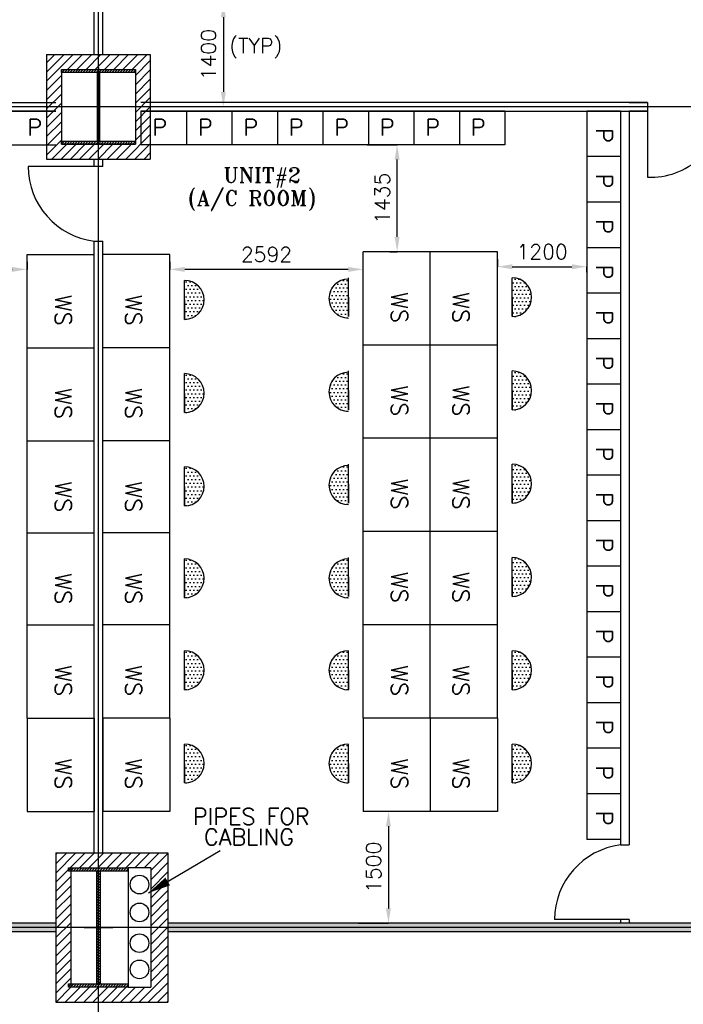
# Model space of a CAD drawing. Extents: x 361682 to 759535, y 756798 to 1113679.
# Tile 64 of 80: x 580814 to 589712, y 1064081 to 1077277. Entities that reach past the tile are written whole.
import ezdxf

# ---------------------------------------------------------------- set-up
doc = ezdxf.new("R2010")
doc.units = 0
doc.header["$LTSCALE"] = 700
doc.header["$MEASUREMENT"] = 0
doc.header["$PDMODE"] = 2
doc.header["$PDSIZE"] = -1
doc.linetypes.add('CENTER', pattern=[2, 1.25, -0.25, 0.25, -0.25])
doc.layers.get('0').update_dxf_attribs({"linetype": 'CONTINUOUS'})
doc.layers.get('DEFPOINTS').update_dxf_attribs({"linetype": 'CONTINUOUS'})
for name, color, linetype in [('CEN', 2, 'CENTER'), ('COL', 1, 'CONTINUOUS'), ('DIM', 4, 'CONTINUOUS'), ('GRID', 9, 'CONTINUOUS'), ('LAYOUT', 4, 'CONTINUOUS'), ('PH Plan', 7, 'CONTINUOUS'), ('PNL', 6, 'CONTINUOUS'), ('PNLDIM', 6, 'CONTINUOUS'), ('PNLTXT', 2, 'CONTINUOUS'), ('ROOM', 7, 'CONTINUOUS'), ('WALL', 7, 'CONTINUOUS'), ('WALLHATCH', 254, 'CONTINUOUS')]:
    doc.layers.add(name, color=color, linetype=linetype)
doc.styles.add('ROMANS', font='romans.shx')
doc.styles.add('ROMANT', font='ROMANT')
doc.dimstyles.new('STANDARD$0', dxfattribs={"dimtxt": 200, "dimasz": 200, "dimexe": 0, "dimexo": 100, "dimgap": 100, "dimtad": 1, "dimdec": 0, "dimzin": 0, "dimdsep": 46, "dimtxsty": 'ROMANS', "dimcen": 0.09, "dimclrd": 256, "dimclre": 256, "dimclrt": 256, "dimadec": 0, "dimazin": 0, "dimtfac": 1, "dimtdec": 0, "dimtmove": 0, "dimatfit": 3, "dimfxl": 1, "dimtolj": 1, "dimtzin": 0, "dimlwd": -1, "dimlwe": -1, "dimarcsym": 0})
pattern_1 = [(180, (668730.774, 1161800.443), (-25, -50), [0, -50])]
pattern_2 = [(180, (668730.774, 1163050.443), (-25, -50), [0, -50])]

# ---------------------------------------------------------------- blocks, each defined once
blk = doc.blocks.new('C-ROW COLUMN')
at = {"layer": 'COL'}
h = blk.add_hatch(dxfattribs=at)
h.set_pattern_fill('ANSI31', color=256, scale=200, style=0)
h.set_pattern_definition([(45, (-1315.907, -6.545), (-17.6776695, 17.6776695), [])])
h.paths.add_polyline_path([(77855, 120865), (77055, 120865), (77055, 120820), (77855, 120820)])
h.paths.add_polyline_path([(77478, 120820), (77433, 120820), (77433, 119310), (77478, 119310)])
h.paths.add_polyline_path([(77855, 119310), (77055, 119310), (77055, 119265), (77855, 119265)])
at = {"layer": 'CEN'}
for p, q in [((77455, 119265), (77455, 120865)), ((77264, 120065), (77647, 120065))]:
    blk.add_line(p, q, dxfattribs=at)
at = {"layer": 'COL'}
for points in [[(77055, 120865), (77855, 120865), (77855, 120820), (77055, 120820)], [(77433, 120820), (77478, 120820), (77478, 119310), (77433, 119310)], [(77055, 119310), (77855, 119310), (77855, 119265), (77055, 119265)]]:
    blk.add_lwpolyline(points, close=True, dxfattribs=at)
blk = doc.blocks.new('*D687')
at = {"layer": 'DEFPOINTS', "color": 0, "transparency": 16777216}
for p in [(578321, 1073931), (580912, 1073931), (580912, 1073931)]:
    blk.add_point(p, dxfattribs=at)
at = {"layer": 'PNLDIM', "transparency": 16777216}
for p, q in [((578321, 1074031), (578321, 1073931)), ((580912, 1074031), (580912, 1073931)), ((578521, 1073931), (580712, 1073931))]:
    blk.add_line(p, q, dxfattribs=at)
for points in [[(578521, 1073964), (578521, 1073897), (578321, 1073931)], [(580712, 1073964), (580712, 1073897), (580912, 1073931)]]:
    blk.add_solid(points, dxfattribs=at)
at = {"layer": 'PNLDIM', "transparency": 16777216, "insert": (579616, 1074131), "char_height": 200, "attachment_point": 5, "style": 'ROMANS'}
blk.add_mtext('\\A1;2592', dxfattribs=at)
blk = doc.blocks.new('*D691')
at = {"layer": 'DEFPOINTS', "color": 0, "transparency": 16777216}
for p in [(582827, 1073931), (582827, 1073931), (585419, 1073931)]:
    blk.add_point(p, dxfattribs=at)
at = {"layer": 'PNLDIM', "transparency": 16777216}
for p, q in [((582827, 1074031), (582827, 1073931)), ((585219, 1073931), (583027, 1073931)), ((585419, 1073831), (585419, 1073931))]:
    blk.add_line(p, q, dxfattribs=at)
for points in [[(583027, 1073964), (583027, 1073897), (582827, 1073931)], [(585219, 1073964), (585219, 1073897), (585419, 1073931)]]:
    blk.add_solid(points, dxfattribs=at)
at = {"layer": 'PNLDIM', "transparency": 16777216, "insert": (584123, 1074131), "char_height": 200, "attachment_point": 5, "style": 'ROMANS'}
blk.add_mtext('\\A1;2592', dxfattribs=at)
blk = doc.blocks.new('*D692')
at = {"layer": 'DEFPOINTS', "color": 0, "transparency": 16777216}
for p in [(587219, 1073967), (588419, 1073992), (588419, 1073967)]:
    blk.add_point(p, dxfattribs=at)
at = {"layer": 'PNLDIM', "transparency": 16777216}
for p, q in [((587219, 1074067), (587219, 1073967)), ((587419, 1073967), (588219, 1073967)), ((588419, 1073892), (588419, 1073967))]:
    blk.add_line(p, q, dxfattribs=at)
for points in [[(587419, 1074000), (587419, 1073933), (587219, 1073967)], [(588219, 1074000), (588219, 1073933), (588419, 1073967)]]:
    blk.add_solid(points, dxfattribs=at)
at = {"layer": 'PNLDIM', "transparency": 16777216, "insert": (587819, 1074167), "char_height": 200, "attachment_point": 5, "style": 'ROMANS'}
blk.add_mtext('\\A1;1200', dxfattribs=at)
blk = doc.blocks.new('*D693')
at = {"layer": 'DEFPOINTS', "color": 0, "transparency": 16777216}
for p in [(585759, 1066667), (585259, 1065167), (585759, 1065167)]:
    blk.add_point(p, dxfattribs=at)
at = {"layer": 'PNLDIM', "transparency": 16777216}
for p, q in [((585859, 1066667), (585759, 1066667)), ((585759, 1066467), (585759, 1065367)), ((585359, 1065167), (585759, 1065167))]:
    blk.add_line(p, q, dxfattribs=at)
for points in [[(585725, 1066467), (585792, 1066467), (585759, 1066667)], [(585725, 1065367), (585792, 1065367), (585759, 1065167)]]:
    blk.add_solid(points, dxfattribs=at)
at = {"layer": 'PNLDIM', "transparency": 16777216, "insert": (585559, 1065917), "char_height": 200, "attachment_point": 5, "rotation": 90, "style": 'ROMANS'}
blk.add_mtext('\\A1;1500', dxfattribs=at)
blk = doc.blocks.new('*D694')
at = {"layer": 'DEFPOINTS', "color": 0, "transparency": 16777216}
for p in [(585375, 1075602), (585875, 1075602), (585875, 1074167)]:
    blk.add_point(p, dxfattribs=at)
at = {"layer": 'PNLDIM', "transparency": 16777216}
for p, q in [((585475, 1075602), (585875, 1075602)), ((585875, 1074367), (585875, 1075402)), ((585775, 1074167), (585875, 1074167))]:
    blk.add_line(p, q, dxfattribs=at)
for points in [[(585841, 1075402), (585908, 1075402), (585875, 1075602)], [(585841, 1074367), (585908, 1074367), (585875, 1074167)]]:
    blk.add_solid(points, dxfattribs=at)
at = {"layer": 'PNLDIM', "transparency": 16777216, "insert": (585675, 1074884), "char_height": 200, "attachment_point": 5, "rotation": 90, "style": 'ROMANS'}
blk.add_mtext('\\A1;1435', dxfattribs=at)
blk = doc.blocks.new('*D702')
at = {"layer": 'DEFPOINTS', "color": 0, "transparency": 16777216}
for p in [(583527, 1077509), (583545, 1076109), (583752, 1076109)]:
    blk.add_point(p, dxfattribs=at)
at = {"layer": 'PNLDIM', "transparency": 16777216}
for p, q in [((583627, 1077509), (583545, 1077509)), ((583545, 1077309), (583545, 1076309)), ((583652, 1076109), (583545, 1076109))]:
    blk.add_line(p, q, dxfattribs=at)
for points in [[(583511, 1077309), (583578, 1077309), (583545, 1077509)], [(583511, 1076309), (583578, 1076309), (583545, 1076109)]]:
    blk.add_solid(points, dxfattribs=at)
at = {"layer": 'PNLDIM', "transparency": 16777216, "insert": (583345, 1076809), "char_height": 200, "attachment_point": 5, "rotation": 90, "style": 'ROMANS'}
blk.add_mtext('\\A1;1400', dxfattribs=at)
blk = doc.blocks.new('*D703')
at = {"layer": 'DEFPOINTS', "color": 0, "transparency": 16777216}
for p in [(583527, 1077509), (583545, 1076109), (583752, 1076109)]:
    blk.add_point(p, dxfattribs=at)
at = {"layer": 'PNLDIM', "transparency": 16777216}
for p, q in [((583627, 1077509), (583545, 1077509)), ((583545, 1077309), (583545, 1076309)), ((583652, 1076109), (583545, 1076109))]:
    blk.add_line(p, q, dxfattribs=at)
for points in [[(583511, 1077309), (583578, 1077309), (583545, 1077509)], [(583511, 1076309), (583578, 1076309), (583545, 1076109)]]:
    blk.add_solid(points, dxfattribs=at)
at = {"layer": 'PNLDIM', "transparency": 16777216, "insert": (583345, 1076809), "char_height": 200, "attachment_point": 5, "rotation": 90, "style": 'ROMANS'}
blk.add_mtext('\\A1;1400', dxfattribs=at)
blk = doc.blocks.new('A$C459100B9')
at = {"layer": 'COL'}
h = blk.add_hatch(dxfattribs=at)
h.set_pattern_fill('ANSI31', color=256, scale=200, angle=180, style=0)
h.set_pattern_definition([(225, (-560004.63, -115195.517), (17.6776695, -17.6776695), [])])
h.paths.add_polyline_path([(495, 500), (0, 500), (0, 460), (14, 460), (495, 460)])
h.paths.add_polyline_path([(0, 500), (-495, 500), (-495, 460), (0, 460)])
h.paths.add_polyline_path([(14, 460), (0, 460), (0, 0), (14, 0)])
h.paths.add_polyline_path([(0, 460), (-14, 460), (-14, 0), (0, 0)])
h.paths.add_polyline_path([(14, 0), (0, 0), (0, -460), (14, -460)])
h.paths.add_polyline_path([(0, 0), (-14, 0), (-14, -460), (0, -460)])
h.paths.add_polyline_path([(495, -460), (0, -460), (0, -500), (495, -500)])
h.paths.add_polyline_path([(0, -460), (-14, -460), (-495, -460), (-495, -500), (0, -500)])
at = {"layer": 'CEN'}
for p, q in [((0, 500), (0, -500)), ((192, 0), (-192, 0))]:
    blk.add_line(p, q, dxfattribs=at)
at = {"layer": 'COL'}
for points in [[(-495, 500), (495, 500), (495, 460), (-495, 460)], [(-14, 460), (14, 460), (14, -460), (-14, -460)], [(-495, -460), (495, -460), (495, -500), (-495, -500)]]:
    blk.add_lwpolyline(points, close=True, dxfattribs=at)

msp = doc.modelspace()

# ---------------------------------------------------------------- hatches: boundary and pattern name
h = msp.add_hatch()
h.set_pattern_fill('ANSI31', color=6, scale=700, style=0)
h.set_pattern_definition([(45, (411194.2, 927383.97), (-61.871843, 61.871843), [])])
h.paths.add_polyline_path([(581639.8, 1076809.3), (581175, 1076809.3), (581175, 1076109.3), (581375, 1076109.3), (581375, 1076609.3), (581705.5, 1076609.3)])
h.paths.add_polyline_path([(581870, 1076809.3), (581639.8, 1076809.3), (581705.5, 1076609.3), (581870, 1076609.3)])
h.paths.add_polyline_path([(582099.5, 1076809.3), (581870, 1076809.3), (581870, 1076609.3), (582033.9, 1076609.3)])
h.paths.add_polyline_path([(582565, 1076809.3), (582099.5, 1076809.3), (582033.9, 1076609.3), (582365, 1076609.3), (582365, 1076109.3), (582565, 1076109.3)])
h.paths.add_polyline_path([(582565, 1076109.3), (582365, 1076109.3), (582365, 1075609.3), (581870, 1075609.3), (581870, 1075409.3), (581927.5, 1075409.3), (582565, 1075409.3)])
h.paths.add_polyline_path([(581870, 1075580.6), (581870, 1075609.3), (581375, 1075609.3), (581375, 1076109.3), (581175, 1076109.3), (581175, 1075409.3), (581870, 1075409.3)])
h = msp.add_hatch()
h.set_pattern_fill('ANSI31', color=6, scale=700, style=0)
h.set_pattern_definition([(45, (1019197.4, 249595.8), (-61.871843, 61.871843), [])])
h.paths.add_polyline_path([(581500, 1065864.3), (581470, 1065864.3), (581470, 1065909.3), (581870, 1065909.3), (581870, 1066109.3), (581300, 1066109.3), (581300, 1065109.3), (581500, 1065109.3)])
h.paths.add_polyline_path([(581500, 1065109.3), (581300, 1065109.3), (581300, 1064109.3), (581870, 1064109.3), (581870, 1064309.3), (581470, 1064309.3), (581470, 1064354.3), (581500, 1064354.3)])
h.paths.add_polyline_path([(582800, 1065109.3), (582570, 1065109.3), (582570, 1064309.3), (582270, 1064309.3), (581870, 1064309.3), (581870, 1064109.3), (582800, 1064109.3)])
h.paths.add_polyline_path([(582800, 1065727.9), (582570, 1065591.3), (582570, 1065109.3), (582800, 1065109.3)])
h.paths.add_polyline_path([(582800, 1066109.3), (581870, 1066109.3), (581870, 1065909.3), (582270, 1065909.3), (582570, 1065909.3), (582570, 1065591.3), (582800, 1065727.9)])
at = {"layer": 'PNL'}
h = msp.add_hatch(dxfattribs=at)
h.set_pattern_fill('DOTS', color=6, scale=800, angle=180, style=0)
h.set_pattern_definition([(180, (673122.72, 1168014.443), (-25, -50), [0, -50])])
h.paths.add_polyline_path([(583025.2, 1073261.2, 1), (583025.2, 1073783.6)])
h = msp.add_hatch(dxfattribs=at)
h.set_pattern_fill('DOTS', color=6, scale=800, angle=180, style=0)
h.set_pattern_definition([(180, (668730.774, 1168032.443), (-25, -50), [0, -50])])
h.paths.add_polyline_path([(585221.7, 1073279.2, -1), (585221.7, 1073801.6)])
h = msp.add_hatch(dxfattribs=at)
h.set_pattern_fill('DOTS', color=6, scale=800, angle=180, style=0)
h.set_pattern_definition([(180, (668730.774, 1168050.443), (-25, -50), [0, -50])])
h.paths.add_polyline_path([(587417.1, 1073297.2, 1), (587417.1, 1073819.6)])
h = msp.add_hatch(dxfattribs=at)
h.set_pattern_fill('DOTS', color=6, scale=800, angle=180, style=0)
h.set_pattern_definition([(180, (673122.72, 1166764.443), (-25, -50), [0, -50])])
h.paths.add_polyline_path([(583025.2, 1072011.2, 1), (583025.2, 1072533.6)])
h = msp.add_hatch(dxfattribs=at)
h.set_pattern_fill('DOTS', color=6, scale=800, angle=180, style=0)
h.set_pattern_definition([(180, (668730.774, 1166782.443), (-25, -50), [0, -50])])
h.paths.add_polyline_path([(585221.7, 1072029.2, -1), (585221.7, 1072551.6)])
h = msp.add_hatch(dxfattribs=at)
h.set_pattern_fill('DOTS', color=6, scale=800, angle=180, style=0)
h.set_pattern_definition([(180, (668730.774, 1166800.443), (-25, -50), [0, -50])])
h.paths.add_polyline_path([(587417.1, 1072047.2, 1), (587417.1, 1072569.6)])
h = msp.add_hatch(dxfattribs=at)
h.set_pattern_fill('DOTS', color=6, scale=800, angle=180, style=0)
h.set_pattern_definition([(180, (673122.72, 1165514.443), (-25, -50), [0, -50])])
h.paths.add_polyline_path([(583025.2, 1070761.2, 1), (583025.2, 1071283.6)])
h = msp.add_hatch(dxfattribs=at)
h.set_pattern_fill('DOTS', color=6, scale=800, angle=180, style=0)
h.set_pattern_definition([(180, (668730.774, 1165532.443), (-25, -50), [0, -50])])
h.paths.add_polyline_path([(585221.7, 1070779.2, -1), (585221.7, 1071301.6)])
h = msp.add_hatch(dxfattribs=at)
h.set_pattern_fill('DOTS', color=6, scale=800, angle=180, style=0)
h.set_pattern_definition([(180, (668730.774, 1165550.443), (-25, -50), [0, -50])])
h.paths.add_polyline_path([(587417.1, 1070797.2, 1), (587417.1, 1071319.6)])
h = msp.add_hatch(dxfattribs=at)
h.set_pattern_fill('DOTS', color=6, scale=800, angle=180, style=0)
h.set_pattern_definition([(180, (673122.72, 1164282.443), (-25, -50), [0, -50])])
h.paths.add_polyline_path([(583025.2, 1069529.2, 1), (583025.2, 1070051.6)])
h = msp.add_hatch(dxfattribs=at)
h.set_pattern_fill('DOTS', color=6, scale=800, angle=180, style=0)
h.set_pattern_definition([(180, (668730.774, 1164282.443), (-25, -50), [0, -50])])
h.paths.add_polyline_path([(585221.7, 1069529.2, -1), (585221.7, 1070051.6)])
h = msp.add_hatch(dxfattribs=at)
h.set_pattern_fill('DOTS', color=6, scale=800, angle=180, style=0)
h.set_pattern_definition([(180, (668730.774, 1164300.443), (-25, -50), [0, -50])])
h.paths.add_polyline_path([(587417.1, 1069547.2, 1), (587417.1, 1070069.6)])
h = msp.add_hatch(dxfattribs=at)
h.set_pattern_fill('DOTS', color=6, scale=800, angle=180, style=0)
h.set_pattern_definition([(180, (673122.72, 1163050.443), (-25, -50), [0, -50])])
h.paths.add_polyline_path([(583025.2, 1068297.2, 1), (583025.2, 1068819.6)])
h = msp.add_hatch(dxfattribs=at)
h.set_pattern_fill('DOTS', color=6, scale=800, angle=180, style=0)
h.set_pattern_definition(pattern_2)
h.paths.add_polyline_path([(585221.7, 1068297.2, -1), (585221.7, 1068819.6)])
h = msp.add_hatch(dxfattribs=at)
h.set_pattern_fill('DOTS', color=6, scale=800, angle=180, style=0)
h.set_pattern_definition(pattern_2)
h.paths.add_polyline_path([(587417.1, 1068297.2, 1), (587417.1, 1068819.6)])
h = msp.add_hatch(dxfattribs=at)
h.set_pattern_fill('DOTS', color=6, scale=800, angle=180, style=0)
h.set_pattern_definition([(180, (673122.72, 1161800.443), (-25, -50), [0, -50])])
h.paths.add_polyline_path([(583025.2, 1067047.2, 1), (583025.2, 1067569.6)])
h = msp.add_hatch(dxfattribs=at)
h.set_pattern_fill('DOTS', color=6, scale=800, angle=180, style=0)
h.set_pattern_definition(pattern_1)
h.paths.add_polyline_path([(585221.7, 1067047.2, -1), (585221.7, 1067569.6)])
h = msp.add_hatch(dxfattribs=at)
h.set_pattern_fill('DOTS', color=6, scale=800, angle=180, style=0)
h.set_pattern_definition(pattern_1)
h.paths.add_polyline_path([(587417.1, 1067047.2, 1), (587417.1, 1067569.6)])
at = {"layer": 'WALLHATCH'}
h = msp.add_hatch(dxfattribs=at)
h.set_pattern_fill('DOTS', color=2, scale=500)
h.set_pattern_definition([(0, (1008697.4, 249595.798), (15.625, 31.25), [0, -31.25])])
h.paths.add_polyline_path([(572450, 1065109.3), (572300, 1065109.3), (572300, 1065051.8), (572450, 1065051.8)])
h.paths.add_polyline_path([(572450, 1065166.8), (572300, 1065166.8), (572300, 1065109.3), (572450, 1065109.3)])
h.paths.add_polyline_path([(581300, 1065109.3), (574450, 1065109.3), (574450, 1065051.8), (581300, 1065051.8)])
h.paths.add_polyline_path([(581300, 1065166.8), (574450, 1065166.8), (574450, 1065109.3), (581300, 1065109.3)])
h.paths.add_polyline_path([(591800, 1065109.3), (582800, 1065109.3), (582800, 1065051.8), (591800, 1065051.8)])
h.paths.add_polyline_path([(591800, 1065166.8), (591711.4, 1065166.8), (582800, 1065166.8), (582800, 1065109.3), (591800, 1065109.3)])

# ---------------------------------------------------------------- linework, layer by layer
at = {"color": 6}
for p, q in [((581175, 1076809.3), (581175, 1075409.3)), ((581175, 1076809.3), (582565, 1076809.3)), ((582565, 1076809.3), (582565, 1075409.3)), ((581375, 1076609.3), (581375, 1075609.3)), ((581375, 1076609.3), (582365, 1076609.3)), ((582365, 1076609.3), (582365, 1075609.3)), ((581375, 1075609.3), (582365, 1075609.3)), ((581175, 1075409.3), (582565, 1075409.3)), ((581300, 1066109.3), (581300, 1064109.3)), ((581300, 1066109.3), (582800, 1066109.3)), ((582800, 1066109.3), (582800, 1064109.3)), ((581500, 1065909.3), (581500, 1064309.3)), ((582270, 1065909.3), (582270, 1064309.3)), ((582570, 1065909.3), (582270, 1065909.3)), ((582570, 1065909.3), (582570, 1064309.3)), ((582270, 1064309.3), (582570, 1064309.3)), ((581300, 1064109.3), (582800, 1064109.3))]:
    msp.add_line(p, q, dxfattribs=at)
for p, q in [((581300, 1065166.8), (574450, 1065166.8)), ((591800, 1065166.8), (582800, 1065166.8)), ((581300, 1065051.8), (574450, 1065051.8)), ((591800, 1065051.8), (582800, 1065051.8))]:
    msp.add_line(p, q)
at = {"layer": 'GRID'}
for p, q in [((581870, 1045284.8), (581870, 1110606.9)), ((616318.3, 1076109.3), (552570, 1076109.3)), ((616318.3, 1065109.3), (552570, 1065109.3))]:
    msp.add_line(p, q, dxfattribs=at)
at = {"layer": 'LAYOUT', "color": 2}
msp.add_line((581870, 1076634.3), (581870, 1076609.3), dxfattribs=at)
at = {"layer": 'LAYOUT', "color": 7}
for p, q in [((589232.1, 1076166.8), (588984.4, 1076166.8)), ((588869.4, 1076051.8), (588869.4, 1066216.8)), ((589232.1, 1076051.8), (588984.4, 1076051.8)), ((588985.4, 1076051.8), (588985.4, 1066216.8)), ((581812.5, 1075609.3), (581927.5, 1075609.3)), ((582540.9, 1065574.1), (583500.7, 1066143.9)), ((588869.4, 1065216.8), (588869.4, 1065166.8))]:
    msp.add_line(p, q, dxfattribs=at)
at = {"layer": 'LAYOUT', "color": 6}
for p, q in [((589232.1, 1076166.8), (589232.1, 1075166.8)), ((581812.5, 1074309.3), (581927.5, 1074309.3))]:
    msp.add_line(p, q, dxfattribs=at)
at = {"layer": 'LAYOUT', "color": 7}
msp.add_lwpolyline([(582540.9, 1065574.1, 0, 121.6, 0), (582798.5, 1065727, 121.6, 121.6, 0)], format="xyseb", dxfattribs=at)
at = {"layer": 'LAYOUT', "color": 2}
for centre in [(582420, 1065686.1), (582420, 1065312.4), (582420, 1064900.2), (582420, 1064549.1)]:
    msp.add_circle(centre, 125, dxfattribs=at)
at = {"layer": 'LAYOUT', "color": 6}
msp.add_arc((589279.8, 1076117.9), 952.3, 267.12854, 359.48042, dxfattribs=at)
at = {"layer": 'PNL', "color": 3}
for p, q in [((580690, 1076051.8), (581300, 1076051.8)), ((582440, 1076051.8), (582440, 1075601.8)), ((582440, 1076051.8), (582440, 1075651.8)), ((582440, 1076051.8), (582440, 1075601.8)), ((583050, 1076051.8), (582440, 1076051.8)), ((582440, 1076051.8), (582440, 1075601.8)), ((582440, 1076051.8), (582440, 1075601.8)), ((582440, 1076051.8), (582440, 1075601.8)), ((583050, 1076051.8), (582440, 1076051.8)), ((583050, 1076051.8), (583050, 1075601.8)), ((583050, 1076051.8), (583050, 1075651.8)), ((583050, 1076051.8), (583050, 1075601.8)), ((583660, 1076051.8), (583050, 1076051.8)), ((583050, 1076051.8), (583050, 1075601.8)), ((583050, 1076051.8), (583050, 1075601.8)), ((583050, 1076051.8), (583050, 1075601.8)), ((583660, 1076051.8), (583050, 1076051.8)), ((583660, 1076051.8), (583660, 1075601.8)), ((583660, 1076051.8), (583660, 1075601.8)), ((583660, 1076051.8), (583660, 1075651.8)), ((583660, 1076051.8), (583660, 1075601.8)), ((584270, 1076051.8), (583660, 1076051.8)), ((583660, 1076051.8), (583660, 1075601.8)), ((583660, 1076051.8), (583660, 1075601.8)), ((583660, 1076051.8), (583660, 1075601.8)), ((584270, 1076051.8), (583660, 1076051.8)), ((584270, 1076051.8), (584270, 1075601.8)), ((584270, 1076051.8), (584270, 1075601.8)), ((584270, 1076051.8), (584270, 1075651.8)), ((584270, 1076051.8), (584270, 1075601.8)), ((584880, 1076051.8), (584270, 1076051.8)), ((584270, 1076051.8), (584270, 1075601.8)), ((584270, 1076051.8), (584270, 1075601.8)), ((584270, 1076051.8), (584270, 1075601.8)), ((584880, 1076051.8), (584270, 1076051.8)), ((584880, 1076051.8), (584880, 1075601.8)), ((584880, 1076051.8), (584880, 1075601.8)), ((584880, 1076051.8), (584880, 1075651.8)), ((584880, 1076051.8), (584880, 1075601.8)), ((585490, 1076051.8), (584880, 1076051.8)), ((584880, 1076051.8), (584880, 1075601.8)), ((584880, 1076051.8), (584880, 1075601.8)), ((584880, 1076051.8), (584880, 1075601.8)), ((585490, 1076051.8), (584880, 1076051.8)), ((585490, 1076051.8), (585490, 1075601.8)), ((585490, 1076051.8), (585490, 1075601.8)), ((585490, 1076051.8), (585490, 1075651.8)), ((585490, 1076051.8), (585490, 1075601.8)), ((585490, 1076051.8), (585490, 1075601.8)), ((586100, 1076051.8), (585490, 1076051.8)), ((585490, 1076051.8), (585490, 1075601.8)), ((585490, 1076051.8), (585490, 1075601.8)), ((586100, 1076051.8), (585490, 1076051.8)), ((586100, 1076051.8), (586100, 1075601.8)), ((586100, 1076051.8), (586100, 1075651.8)), ((586100, 1076051.8), (586100, 1075601.8)), ((586100, 1076051.8), (586100, 1075601.8)), ((586710, 1076051.8), (586100, 1076051.8)), ((586100, 1076051.8), (586100, 1075601.8)), ((586100, 1076051.8), (586100, 1075601.8)), ((586100, 1076051.8), (586100, 1075601.8)), ((586710, 1076051.8), (586100, 1076051.8)), ((586710, 1076051.8), (586710, 1075601.8)), ((586710, 1076051.8), (586710, 1075601.8)), ((587320, 1076051.8), (586710, 1076051.8)), ((586710, 1076051.8), (586710, 1075651.8)), ((586710, 1076051.8), (586710, 1075601.8)), ((586710, 1076051.8), (586710, 1075601.8)), ((586710, 1076051.8), (586710, 1075601.8)), ((586710, 1076051.8), (586710, 1075601.8)), ((587320, 1076051.8), (586710, 1076051.8)), ((587320, 1076051.8), (586710, 1076051.8)), ((587320, 1076051.8), (587320, 1075601.8)), ((587320, 1076051.8), (587320, 1075601.8)), ((588869.4, 1076051.8), (588419.4, 1076051.8)), ((588419.4, 1076051.8), (588419.4, 1075441.8)), ((588869.4, 1076051.8), (588869.4, 1075441.8)), ((580690, 1075601.8), (581300, 1075601.8)), ((583050, 1075601.8), (582440, 1075601.8)), ((583660, 1075601.8), (583050, 1075601.8)), ((584270, 1075601.8), (583660, 1075601.8)), ((584880, 1075601.8), (584270, 1075601.8)), ((585490, 1075601.8), (584880, 1075601.8)), ((586100, 1075601.8), (585490, 1075601.8)), ((586710, 1075601.8), (586100, 1075601.8)), ((587320, 1075601.8), (586710, 1075601.8)), ((588869.4, 1075441.8), (588419.4, 1075441.8)), ((588869.4, 1075441.8), (588419.4, 1075441.8)), ((588869.4, 1075441.8), (588419.4, 1075441.8)), ((588869.4, 1075441.8), (588419.4, 1075441.8)), ((588869.4, 1075441.8), (588419.4, 1075441.8)), ((588419.4, 1075441.8), (588419.4, 1074831.8)), ((588869.4, 1075441.8), (588469.4, 1075441.8)), ((588869.4, 1075441.8), (588869.4, 1074831.8)), ((588869.4, 1074831.8), (588419.4, 1074831.8)), ((588869.4, 1074831.8), (588419.4, 1074831.8)), ((588869.4, 1074831.8), (588419.4, 1074831.8)), ((588869.4, 1074831.8), (588419.4, 1074831.8)), ((588869.4, 1074831.8), (588419.4, 1074831.8)), ((588419.4, 1074831.8), (588419.4, 1074221.8)), ((588869.4, 1074831.8), (588469.4, 1074831.8)), ((588869.4, 1074831.8), (588869.4, 1074221.8)), ((585419.4, 1072916.8), (585419.4, 1074166.8)), ((585419.4, 1072916.8), (585419.4, 1074166.8)), ((585419.4, 1072916.8), (585419.4, 1074166.8)), ((585419.4, 1072916.8), (585419.4, 1074166.8)), ((585419.4, 1072916.8), (585419.4, 1074166.8)), ((587219.4, 1074166.8), (585419.4, 1074166.8)), ((586319.4, 1072916.8), (586319.4, 1074166.8)), ((586319.4, 1072916.8), (586319.4, 1074166.8)), ((586319.4, 1072916.8), (586319.4, 1074166.8)), ((587219.4, 1072916.8), (587219.4, 1074166.8)), ((588869.4, 1074221.8), (588419.4, 1074221.8)), ((588869.4, 1074221.8), (588419.4, 1074221.8)), ((588869.4, 1074221.8), (588419.4, 1074221.8)), ((588869.4, 1074221.8), (588419.4, 1074221.8)), ((588869.4, 1074221.8), (588419.4, 1074221.8)), ((588419.4, 1074221.8), (588419.4, 1073611.8)), ((588869.4, 1074221.8), (588469.4, 1074221.8)), ((588869.4, 1074221.8), (588869.4, 1073611.8)), ((580912.5, 1072880.8), (580912.5, 1074130.8)), ((580912.5, 1074130.8), (581812.5, 1074130.8)), ((581812.5, 1072880.8), (581812.5, 1074130.8)), ((581812.5, 1072880.8), (581812.5, 1074130.8)), ((581812.5, 1072880.8), (581812.5, 1074130.8)), ((581812.5, 1072880.8), (581812.5, 1074130.8)), ((581927.5, 1072880.8), (581927.5, 1074130.8)), ((581927.5, 1072880.8), (581927.5, 1074130.8)), ((581927.5, 1072880.8), (581927.5, 1074130.8)), ((582827.5, 1074130.8), (581927.5, 1074130.8)), ((581927.5, 1072880.8), (581927.5, 1074130.8)), ((582827.5, 1072880.8), (582827.5, 1074130.8)), ((588869.4, 1073611.8), (588419.4, 1073611.8)), ((588869.4, 1073611.8), (588419.4, 1073611.8)), ((588869.4, 1073611.8), (588419.4, 1073611.8)), ((588869.4, 1073611.8), (588419.4, 1073611.8)), ((588869.4, 1073611.8), (588419.4, 1073611.8)), ((588419.4, 1073611.8), (588419.4, 1073001.8)), ((588869.4, 1073611.8), (588469.4, 1073611.8)), ((588869.4, 1073611.8), (588869.4, 1073001.8)), ((588869.4, 1073001.8), (588419.4, 1073001.8)), ((588869.4, 1073001.8), (588419.4, 1073001.8)), ((588869.4, 1073001.8), (588419.4, 1073001.8)), ((588869.4, 1073001.8), (588419.4, 1073001.8)), ((588869.4, 1073001.8), (588419.4, 1073001.8)), ((588419.4, 1073001.8), (588419.4, 1072391.8)), ((588869.4, 1073001.8), (588469.4, 1073001.8)), ((588869.4, 1073001.8), (588869.4, 1072391.8)), ((580912.5, 1071630.8), (580912.5, 1072880.8)), ((580912.5, 1072880.8), (581812.5, 1072880.8)), ((581812.5, 1071630.8), (581812.5, 1072880.8)), ((581812.5, 1071630.8), (581812.5, 1072880.8)), ((581812.5, 1071630.8), (581812.5, 1072880.8)), ((581812.5, 1071630.8), (581812.5, 1072880.8)), ((581927.5, 1071630.8), (581927.5, 1072880.8)), ((581927.5, 1071630.8), (581927.5, 1072880.8)), ((581927.5, 1071630.8), (581927.5, 1072880.8)), ((582827.5, 1072880.8), (581927.5, 1072880.8)), ((581927.5, 1071630.8), (581927.5, 1072880.8)), ((582827.5, 1071630.8), (582827.5, 1072880.8)), ((585419.4, 1071666.8), (585419.4, 1072916.8)), ((585419.4, 1071666.8), (585419.4, 1072916.8)), ((585419.4, 1071666.8), (585419.4, 1072916.8)), ((585419.4, 1071666.8), (585419.4, 1072916.8)), ((585419.4, 1071666.8), (585419.4, 1072916.8)), ((587219.4, 1072916.8), (585419.4, 1072916.8)), ((586319.4, 1071666.8), (586319.4, 1072916.8)), ((586319.4, 1071666.8), (586319.4, 1072916.8)), ((586319.4, 1071666.8), (586319.4, 1072916.8)), ((587219.4, 1071666.8), (587219.4, 1072916.8)), ((588869.4, 1072391.8), (588419.4, 1072391.8)), ((588869.4, 1072391.8), (588419.4, 1072391.8)), ((588869.4, 1072391.8), (588419.4, 1072391.8)), ((588869.4, 1072391.8), (588419.4, 1072391.8)), ((588869.4, 1072391.8), (588419.4, 1072391.8)), ((588419.4, 1072391.8), (588419.4, 1071781.8)), ((588869.4, 1072391.8), (588469.4, 1072391.8)), ((588869.4, 1072391.8), (588869.4, 1071781.8)), ((585419.4, 1070416.8), (585419.4, 1071666.8)), ((585419.4, 1070416.8), (585419.4, 1071666.8)), ((585419.4, 1070416.8), (585419.4, 1071666.8)), ((585419.4, 1070416.8), (585419.4, 1071666.8)), ((585419.4, 1070416.8), (585419.4, 1071666.8)), ((587219.4, 1071666.8), (585419.4, 1071666.8)), ((586319.4, 1070416.8), (586319.4, 1071666.8)), ((586319.4, 1070416.8), (586319.4, 1071666.8)), ((586319.4, 1070416.8), (586319.4, 1071666.8)), ((587219.4, 1070416.8), (587219.4, 1071666.8)), ((588869.4, 1071781.8), (588419.4, 1071781.8)), ((588869.4, 1071781.8), (588419.4, 1071781.8)), ((588869.4, 1071781.8), (588419.4, 1071781.8)), ((588869.4, 1071781.8), (588419.4, 1071781.8)), ((588869.4, 1071781.8), (588419.4, 1071781.8)), ((588419.4, 1071781.8), (588419.4, 1071171.8)), ((588869.4, 1071781.8), (588469.4, 1071781.8)), ((588869.4, 1071781.8), (588869.4, 1071171.8)), ((580912.5, 1070380.8), (580912.5, 1071630.8)), ((580912.5, 1071630.8), (581812.5, 1071630.8)), ((582827.5, 1071630.8), (581927.5, 1071630.8)), ((582827.5, 1070380.8), (582827.5, 1071630.8)), ((588869.4, 1071171.8), (588419.4, 1071171.8)), ((588869.4, 1071171.8), (588419.4, 1071171.8)), ((588869.4, 1071171.8), (588419.4, 1071171.8)), ((588869.4, 1071171.8), (588419.4, 1071171.8)), ((588869.4, 1071171.8), (588419.4, 1071171.8)), ((588419.4, 1071171.8), (588419.4, 1070561.8)), ((588869.4, 1071171.8), (588469.4, 1071171.8)), ((588869.4, 1071171.8), (588869.4, 1070561.8)), ((588869.4, 1070561.8), (588419.4, 1070561.8)), ((588869.4, 1070561.8), (588419.4, 1070561.8)), ((588869.4, 1070561.8), (588419.4, 1070561.8)), ((588869.4, 1070561.8), (588419.4, 1070561.8)), ((588869.4, 1070561.8), (588419.4, 1070561.8)), ((588419.4, 1070561.8), (588419.4, 1069951.8)), ((588869.4, 1070561.8), (588469.4, 1070561.8)), ((588869.4, 1070561.8), (588869.4, 1069951.8)), ((580912.5, 1069148.8), (580912.5, 1070398.8)), ((580912.5, 1070398.8), (581812.5, 1070398.8)), ((581812.5, 1069148.8), (581812.5, 1070398.8)), ((581812.5, 1069148.8), (581812.5, 1070398.8)), ((581812.5, 1069148.8), (581812.5, 1070398.8)), ((581812.5, 1069148.8), (581812.5, 1070398.8)), ((581927.5, 1069148.8), (581927.5, 1070398.8)), ((581927.5, 1069148.8), (581927.5, 1070398.8)), ((581927.5, 1069148.8), (581927.5, 1070398.8)), ((582827.5, 1070398.8), (581927.5, 1070398.8)), ((581927.5, 1069148.8), (581927.5, 1070398.8)), ((582827.5, 1069148.8), (582827.5, 1070398.8)), ((585419.4, 1069166.8), (585419.4, 1070416.8)), ((585419.4, 1069166.8), (585419.4, 1070416.8)), ((585419.4, 1069166.8), (585419.4, 1070416.8)), ((585419.4, 1069166.8), (585419.4, 1070416.8)), ((585419.4, 1069166.8), (585419.4, 1070416.8)), ((587219.4, 1070416.8), (585419.4, 1070416.8)), ((586319.4, 1069166.8), (586319.4, 1070416.8)), ((586319.4, 1069166.8), (586319.4, 1070416.8)), ((586319.4, 1069166.8), (586319.4, 1070416.8)), ((587219.4, 1069166.8), (587219.4, 1070416.8)), ((588869.4, 1069951.8), (588419.4, 1069951.8)), ((588869.4, 1069951.8), (588419.4, 1069951.8)), ((588869.4, 1069951.8), (588419.4, 1069951.8)), ((588869.4, 1069951.8), (588419.4, 1069951.8)), ((588869.4, 1069951.8), (588419.4, 1069951.8)), ((588419.4, 1069951.8), (588419.4, 1069341.8)), ((588869.4, 1069951.8), (588469.4, 1069951.8)), ((588869.4, 1069951.8), (588869.4, 1069341.8)), ((588869.4, 1069341.8), (588419.4, 1069341.8)), ((588869.4, 1069341.8), (588419.4, 1069341.8)), ((588869.4, 1069341.8), (588419.4, 1069341.8)), ((588869.4, 1069341.8), (588419.4, 1069341.8)), ((588869.4, 1069341.8), (588419.4, 1069341.8)), ((588419.4, 1069341.8), (588419.4, 1068731.8)), ((588869.4, 1069341.8), (588469.4, 1069341.8)), ((588869.4, 1069341.8), (588869.4, 1068731.8)), ((580912.5, 1067916.8), (580912.5, 1069166.8)), ((580912.5, 1069166.8), (581812.5, 1069166.8)), ((581812.5, 1067916.8), (581812.5, 1069166.8)), ((581812.5, 1067916.8), (581812.5, 1069166.8)), ((581812.5, 1067916.8), (581812.5, 1069166.8)), ((581812.5, 1067916.8), (581812.5, 1069166.8)), ((581927.5, 1067916.8), (581927.5, 1069166.8)), ((581927.5, 1067916.8), (581927.5, 1069166.8)), ((581927.5, 1067916.8), (581927.5, 1069166.8)), ((582827.5, 1069166.8), (581927.5, 1069166.8)), ((581927.5, 1067916.8), (581927.5, 1069166.8)), ((582827.5, 1067916.8), (582827.5, 1069166.8)), ((585419.4, 1067916.8), (585419.4, 1069166.8)), ((585419.4, 1067916.8), (585419.4, 1069166.8)), ((585419.4, 1067916.8), (585419.4, 1069166.8)), ((585419.4, 1067916.8), (585419.4, 1069166.8)), ((585419.4, 1067916.8), (585419.4, 1069166.8)), ((587219.4, 1069166.8), (585419.4, 1069166.8)), ((586319.4, 1067916.8), (586319.4, 1069166.8)), ((586319.4, 1067916.8), (586319.4, 1069166.8)), ((586319.4, 1067916.8), (586319.4, 1069166.8)), ((587219.4, 1067916.8), (587219.4, 1069166.8)), ((588869.4, 1068731.8), (588419.4, 1068731.8)), ((588869.4, 1068731.8), (588419.4, 1068731.8)), ((588869.4, 1068731.8), (588419.4, 1068731.8)), ((588869.4, 1068731.8), (588419.4, 1068731.8)), ((588869.4, 1068731.8), (588419.4, 1068731.8)), ((588419.4, 1068731.8), (588419.4, 1068121.8)), ((588869.4, 1068731.8), (588469.4, 1068731.8)), ((588869.4, 1068731.8), (588869.4, 1068121.8)), ((588869.4, 1068121.8), (588419.4, 1068121.8)), ((588869.4, 1068121.8), (588419.4, 1068121.8)), ((588869.4, 1068121.8), (588419.4, 1068121.8)), ((588869.4, 1068121.8), (588419.4, 1068121.8)), ((588869.4, 1068121.8), (588419.4, 1068121.8)), ((588419.4, 1068121.8), (588419.4, 1067511.8)), ((588869.4, 1068121.8), (588469.4, 1068121.8)), ((588869.4, 1068121.8), (588869.4, 1067511.8)), ((580912.5, 1067916.8), (580912.5, 1066666.8)), ((580912.5, 1067916.8), (581812.5, 1067916.8)), ((581812.5, 1067916.8), (581812.5, 1066666.8)), ((581812.5, 1067916.8), (581812.5, 1066666.8)), ((581812.5, 1067916.8), (581812.5, 1066666.8)), ((581812.5, 1067916.8), (581812.5, 1066666.8)), ((581927.5, 1067916.8), (581927.5, 1066666.8)), ((581927.5, 1067916.8), (581927.5, 1066666.8)), ((581927.5, 1067916.8), (581927.5, 1066666.8)), ((582827.5, 1067916.8), (581927.5, 1067916.8)), ((581927.5, 1067916.8), (581927.5, 1066666.8)), ((582827.5, 1067916.8), (582827.5, 1066666.8)), ((585419.4, 1067916.8), (585419.4, 1066666.8)), ((585419.4, 1067916.8), (585419.4, 1066666.8)), ((585419.4, 1067916.8), (585419.4, 1066666.8)), ((585419.4, 1067916.8), (585419.4, 1066666.8)), ((585419.4, 1067916.8), (585419.4, 1066666.8)), ((587219.4, 1067916.8), (585419.4, 1067916.8)), ((586319.4, 1067916.8), (586319.4, 1066666.8)), ((586319.4, 1067916.8), (586319.4, 1066666.8)), ((586319.4, 1067916.8), (586319.4, 1066666.8)), ((587219.4, 1067916.8), (587219.4, 1066666.8)), ((588869.4, 1067511.8), (588419.4, 1067511.8)), ((588869.4, 1067511.8), (588419.4, 1067511.8)), ((588869.4, 1067511.8), (588419.4, 1067511.8)), ((588869.4, 1067511.8), (588419.4, 1067511.8)), ((588869.4, 1067511.8), (588419.4, 1067511.8)), ((588419.4, 1067511.8), (588419.4, 1066901.8)), ((588869.4, 1067511.8), (588469.4, 1067511.8)), ((588869.4, 1067511.8), (588869.4, 1066901.8)), ((588869.4, 1066901.8), (588419.4, 1066901.8)), ((588869.4, 1066901.8), (588419.4, 1066901.8)), ((588869.4, 1066901.8), (588419.4, 1066901.8)), ((588869.4, 1066901.8), (588419.4, 1066901.8)), ((588869.4, 1066901.8), (588419.4, 1066901.8)), ((588419.4, 1066901.8), (588419.4, 1066291.8)), ((588869.4, 1066901.8), (588469.4, 1066901.8)), ((588869.4, 1066901.8), (588869.4, 1066291.8)), ((580912.5, 1066666.8), (581812.5, 1066666.8)), ((582827.5, 1066666.8), (581927.5, 1066666.8)), ((587219.4, 1066666.8), (585419.4, 1066666.8)), ((588869.4, 1066291.8), (588419.4, 1066291.8))]:
    msp.add_line(p, q, dxfattribs=at)
at = {"layer": 'PNL', "color": 6}
for p, q in [((583025.2, 1073261.2), (583025.2, 1073783.6)), ((585221.7, 1073297.2), (585221.7, 1073819.6)), ((587417.1, 1073297.2), (587417.1, 1073819.6)), ((583025.2, 1073522.4), (583025.2, 1073261.2)), ((585221.7, 1073558.4), (585221.7, 1073297.2)), ((587417.1, 1073558.4), (587417.1, 1073297.2)), ((583025.2, 1072011.2), (583025.2, 1072533.6)), ((585221.7, 1072047.2), (585221.7, 1072569.6)), ((587417.1, 1072047.2), (587417.1, 1072569.6)), ((583025.2, 1072272.4), (583025.2, 1072011.2)), ((585221.7, 1072308.4), (585221.7, 1072047.2)), ((587417.1, 1072308.4), (587417.1, 1072047.2)), ((583025.2, 1070761.2), (583025.2, 1071283.6)), ((585221.7, 1070797.2), (585221.7, 1071319.6)), ((587417.1, 1070797.2), (587417.1, 1071319.6)), ((583025.2, 1071022.4), (583025.2, 1070761.2)), ((585221.7, 1071058.4), (585221.7, 1070797.2)), ((587417.1, 1071058.4), (587417.1, 1070797.2)), ((583025.2, 1069529.2), (583025.2, 1070051.6)), ((585221.7, 1069547.2), (585221.7, 1070069.6)), ((587417.1, 1069547.2), (587417.1, 1070069.6)), ((583025.2, 1069808.4), (583025.2, 1069547.2)), ((585221.7, 1069808.4), (585221.7, 1069547.2)), ((587417.1, 1069808.4), (587417.1, 1069547.2)), ((583025.2, 1068297.2), (583025.2, 1068819.6)), ((585221.7, 1068297.2), (585221.7, 1068819.6)), ((587417.1, 1068297.2), (587417.1, 1068819.6)), ((583025.2, 1068558.4), (583025.2, 1068297.2)), ((585221.7, 1068558.4), (585221.7, 1068297.2)), ((587417.1, 1068558.4), (587417.1, 1068297.2)), ((583025.2, 1067047.2), (583025.2, 1067569.6)), ((585221.7, 1067047.2), (585221.7, 1067569.6)), ((587417.1, 1067047.2), (587417.1, 1067569.6)), ((583025.2, 1067308.4), (583025.2, 1067047.2)), ((585221.7, 1067308.4), (585221.7, 1067047.2)), ((587417.1, 1067308.4), (587417.1, 1067047.2))]:
    msp.add_line(p, q, dxfattribs=at)
for centre, start, end in [((583025.2, 1073522.4), 270, 90), ((585221.7, 1073540.4), 90, 270), ((587417.1, 1073558.4), 270, 90), ((583025.2, 1072272.4), 270, 90), ((585221.7, 1072290.4), 90, 270), ((587417.1, 1072308.4), 270, 90), ((583025.2, 1071022.4), 270, 90), ((585221.7, 1071040.4), 90, 270), ((587417.1, 1071058.4), 270, 90), ((583025.2, 1069790.4), 270, 90), ((585221.7, 1069790.4), 90, 270), ((587417.1, 1069808.4), 270, 90), ((583025.2, 1068558.4), 270, 90), ((585221.7, 1068558.4), 90, 270), ((587417.1, 1068558.4), 270, 90), ((583025.2, 1067308.4), 270, 90), ((585221.7, 1067308.4), 90, 270), ((587417.1, 1067308.4), 270, 90)]:
    msp.add_arc(centre, 261.2, start, end, dxfattribs=at)
at = {"layer": 'ROOM', "color": 7}
msp.add_line((581812.5, 1075409.3), (581927.5, 1075409.3), dxfattribs=at)
at = {"layer": 'WALL'}
for p, q in [((581812.5, 1076809.3), (581812.5, 1086609.3)), ((581927.5, 1076809.3), (581927.5, 1086609.3)), ((574755.5, 1076166.8), (581300, 1076166.8)), ((589232.1, 1076166.8), (582440, 1076166.8)), ((588984.4, 1076166.8), (582440, 1076166.8)), ((588984.4, 1076166.8), (589232.1, 1076166.8)), ((581300, 1076051.8), (574507.8, 1076051.8)), ((582440, 1076051.8), (589232.1, 1076051.8)), ((582440, 1076051.8), (589232.1, 1076051.8)), ((588984.4, 1076051.8), (589232.1, 1076051.8)), ((581812.5, 1075309.3), (581812.5, 1075409.3)), ((581812.5, 1075309.3), (581812.5, 1075409.3)), ((581812.5, 1075309.3), (581812.5, 1075409.3)), ((581812.5, 1075309.3), (581812.5, 1075409.3)), ((581812.5, 1075309.3), (581812.5, 1075409.3)), ((581927.5, 1075309.3), (581927.5, 1075409.3)), ((581927.5, 1075309.3), (581927.5, 1075409.3)), ((581927.5, 1075309.3), (581927.5, 1075409.3)), ((581927.5, 1075309.3), (581927.5, 1075409.3)), ((581927.5, 1075309.3), (581927.5, 1075409.3)), ((581812.5, 1066109.3), (581812.5, 1074309.3)), ((581812.5, 1066109.3), (581812.5, 1074309.3)), ((581812.5, 1066109.3), (581812.5, 1074309.3)), ((581812.5, 1066109.3), (581812.5, 1074309.3)), ((581927.5, 1066109.3), (581927.5, 1074309.3)), ((581927.5, 1066109.3), (581927.5, 1074309.3)), ((581927.5, 1066109.3), (581927.5, 1074309.3)), ((581927.5, 1066109.3), (581927.5, 1074309.3))]:
    msp.add_line(p, q, dxfattribs=at)
at = {"layer": 'WALL', "color": 6}
for p, q in [((588869.4, 1066216.8), (588985.4, 1066216.8)), ((588984.4, 1065216.8), (587984.4, 1065216.8)), ((588984.4, 1065216.8), (588984.4, 1065166.8))]:
    msp.add_line(p, q, dxfattribs=at)
at = {"layer": 'WALL', "color": 6, "flags": 128}
msp.add_lwpolyline([(581927.5, 1075309.3), (580927.5, 1075309.3)], dxfattribs=at)
at = {"layer": 'WALL', "color": 6}
for centre, start, end in [((581939.4, 1075313.2), 180.22293, 262.79473), ((588996.3, 1065212.8), 97.20527, 179.77707)]:
    msp.add_arc(centre, 1011.9, start, end, dxfattribs=at)

# ---------------------------------------------------------------- block references
msp.add_blockref('C-ROW COLUMN', (504414.5, 945044.1))
msp.add_blockref('C-ROW COLUMN', (504414.5, 945044.1))
at = {"layer": 'DIM'}
msp.add_blockref('A$C459100B9', (581870, 1076109.3), dxfattribs=at)

# ---------------------------------------------------------------- texts
at = {"layer": 'PH Plan', "style": 'ROMANS'}
for s, p in [('PIPES FOR', (583137.2, 1066487.7)), ('CABLING', (583285.1, 1066213))]:
    msp.add_text(s, height=220, dxfattribs=at).set_placement(p)
at = {"layer": 'PNL', "lineweight": 25, "style": 'ROMANT'}
for s, p in [('UNIT#2', (583545.7, 1075096.1)), ('(A/C ROOM)', (583071.3, 1074785.8))]:
    msp.add_text(s, height=200, rotation=360, dxfattribs=at).set_placement(p)
at = {"layer": 'PNLDIM', "color": 4, "lineweight": 25, "style": 'ROMANS'}
msp.add_text('(TYP)', height=200, dxfattribs=at).set_placement((583622.6, 1076828.5))
at = {"layer": 'PNLTXT', "style": 'ROMANS'}
for p in [(580916.5, 1075725.6), (582592.9, 1075725.6), (583202.9, 1075725.6), (583812.9, 1075725.6), (584422.9, 1075725.6), (585032.9, 1075725.6), (585642.9, 1075725.6), (586252.9, 1075725.6), (586862.9, 1075725.6)]:
    msp.add_text('P', height=220, dxfattribs=at).set_placement(p)
for s, p in [('P', (588543.2, 1075825.2)), ('P', (588543.2, 1075215.2)), ('P', (588543.2, 1074605.2)), ('P', (588543.2, 1073995.2)), ('WS', (581289.4, 1073590.5)), ('WS', (582230.5, 1073590.5)), ('WS', (585796.4, 1073626.5)), ('WS', (586622.4, 1073626.5)), ('P', (588543.2, 1073385.2)), ('P', (588543.2, 1072775.2)), ('WS', (581289.4, 1072340.5)), ('WS', (582230.5, 1072340.5)), ('WS', (585796.4, 1072376.5)), ('WS', (586622.4, 1072376.5)), ('P', (588543.2, 1072165.2)), ('P', (588543.2, 1071555.2)), ('WS', (581289.4, 1071090.5)), ('WS', (582230.5, 1071090.5)), ('WS', (585796.4, 1071126.5)), ('WS', (586622.4, 1071126.5)), ('P', (588543.2, 1070945.2)), ('P', (588543.2, 1070335.2)), ('WS', (581289.4, 1069858.5)), ('WS', (582230.5, 1069858.5)), ('WS', (585796.4, 1069876.5)), ('WS', (586622.4, 1069876.5)), ('P', (588543.2, 1069725.2)), ('P', (588543.2, 1069115.2)), ('WS', (581289.4, 1068626.5)), ('WS', (582230.5, 1068626.5)), ('WS', (585796.4, 1068626.5)), ('WS', (586622.4, 1068626.5)), ('P', (588543.2, 1068505.2)), ('P', (588543.2, 1067895.2)), ('WS', (581289.4, 1067376.5)), ('WS', (582230.5, 1067376.5)), ('WS', (585796.4, 1067376.5)), ('WS', (586622.4, 1067376.5)), ('P', (588543.2, 1067285.2)), ('P', (588543.2, 1066675.2))]:
    msp.add_text(s, height=220, rotation=270, dxfattribs=at).set_placement(p)

# ---------------------------------------------------------------- dimensions: what is measured, and where the dimension line sits
at = {"layer": 'PNLDIM', "color": 7}
for picture in ['*D702', '*D703']:
    dim = msp.add_linear_dim(base=(583544.7, 1076109.3), p1=(583527, 1077509.3), p2=(583751.7, 1076109.3), angle=90, dimstyle='STANDARD$0', override={"dimfxl": 0.5, "dimarcsym": 2}, dxfattribs=at)
    dim.commit()
    dim.dimension.update_dxf_attribs({"geometry": picture, "text_midpoint": (583344.7, 1076809.3)})
at = {"layer": 'PNLDIM', "color": 60}
for base, p1, p2, angle, picture, middle in [((585874.7, 1075601.8), (585874.7, 1074166.8), (585374.7, 1075601.8), 90, '*D694', (585674.7, 1074884.3)), ((588419.4, 1073966.8), (587219.4, 1073966.8), (588419.4, 1073991.8), 180, '*D692', (587819.4, 1074166.8)), ((582827.5, 1073930.8), (585419.4, 1073930.8), (582827.5, 1073930.8), 180, '*D691', (584123.4, 1074130.8)), ((585758.5, 1065166.8), (585758.5, 1066666.8), (585258.5, 1065166.8), 90, '*D693', (585558.5, 1065916.8))]:
    dim = msp.add_linear_dim(base=base, p1=p1, p2=p2, angle=angle, dimstyle='STANDARD$0', override={"dimfxl": 0.5, "dimarcsym": 2}, dxfattribs=at)
    dim.commit()
    dim.dimension.update_dxf_attribs({"geometry": picture, "text_midpoint": middle})
dim = msp.add_linear_dim(base=(580912.5, 1073930.8), p1=(578320.5, 1073930.8), p2=(580912.5, 1073930.8), dimstyle='STANDARD$0', override={"dimfxl": 0.5, "dimarcsym": 2}, dxfattribs=at)
dim.commit()
dim.dimension.update_dxf_attribs({"geometry": '*D687', "text_midpoint": (579616.5, 1074130.8)})

doc.saveas('drawing.dxf')
